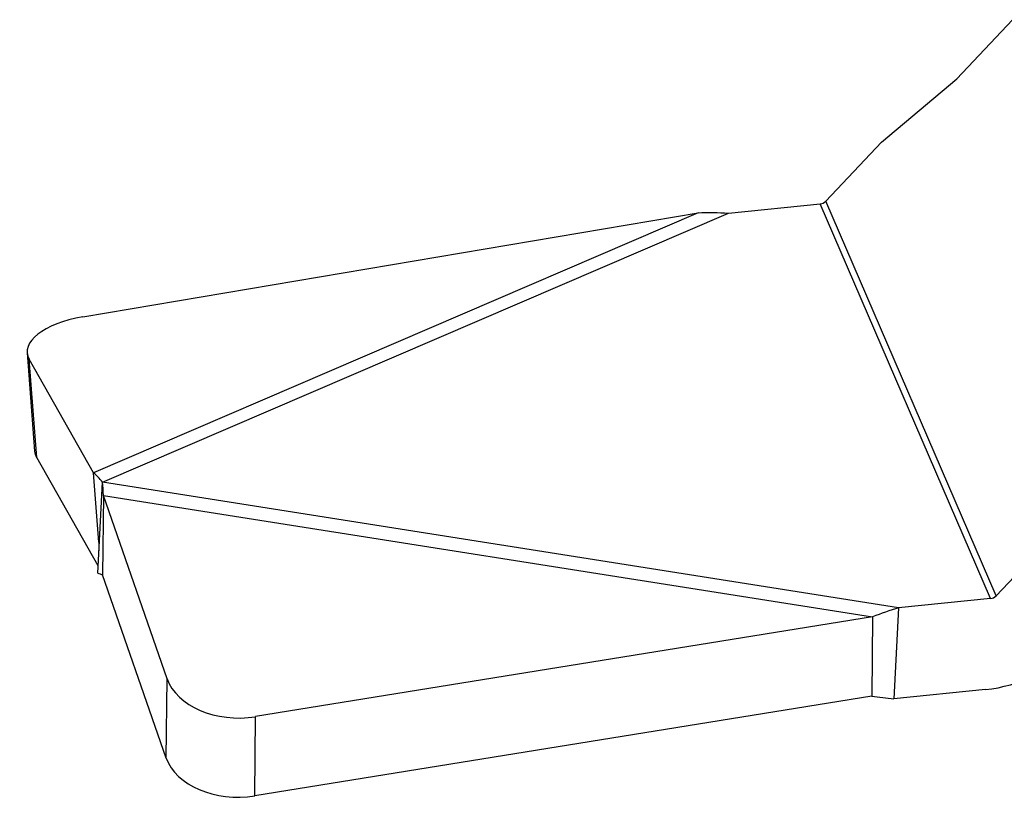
# Model space of a CAD drawing. Header units: millimetres. Extents: x 5128 to 5354, y 6463 to 6624.
# Tile 9 of 12: x 5247 to 5274, y 6570 to 6591. Entities that reach past the tile are written whole.
import ezdxf

# ---------------------------------------------------------------- set-up
doc = ezdxf.new("R2010")
doc.units = ezdxf.units.MM
doc.layers.add('20', color=7, linetype='Continuous', true_color=0xffffff)

msp = doc.modelspace()

# ---------------------------------------------------------------- linework, layer by layer
at = {"layer": '20', "color": 7}
for p, q in [((5272.227, 6589.641), (5273.751, 6591.257)), ((5270.174, 6587.916), (5272.227, 6589.641)), ((5268.651, 6586.303), (5270.174, 6587.916)), ((5265.994, 6585.976), (5268.5, 6586.229)), ((5273.147, 6575.453), (5268.5, 6586.229)), ((5273.299, 6575.528), (5268.651, 6586.303)), ((5248.378, 6583.148), (5265.169, 6585.987)), ((5265.169, 6585.987), (5248.668, 6578.89)), ((5248.914, 6578.63), (5265.994, 6585.976)), ((5246.857, 6582.163), (5247.059, 6579.481)), ((5248.668, 6578.89), (5246.913, 6581.985)), ((5247.115, 6579.304), (5246.913, 6581.985)), ((5248.792, 6576.346), (5247.115, 6579.304)), ((5248.811, 6576.991), (5248.668, 6578.89)), ((5248.781, 6576.147), (5248.914, 6578.63)), ((5270.641, 6575.201), (5248.914, 6578.63)), ((5248.936, 6578.268), (5248.915, 6576.104)), ((5250.674, 6573.264), (5248.936, 6578.268)), ((5248.936, 6578.268), (5269.928, 6574.954)), ((5274.821, 6577.141), (5273.299, 6575.528)), ((5250.653, 6571.099), (5248.915, 6576.104)), ((5273.147, 6575.453), (5270.641, 6575.201)), ((5270.641, 6575.201), (5270.508, 6572.717)), ((5269.928, 6574.954), (5253.087, 6572.23)), ((5269.928, 6574.954), (5269.906, 6572.79)), ((5250.653, 6571.099), (5250.674, 6573.264)), ((5273.014, 6572.97), (5270.508, 6572.717)), ((5269.906, 6572.79), (5253.066, 6570.065)), ((5253.066, 6570.065), (5253.087, 6572.23))]:
    msp.add_line(p, q, dxfattribs=at)
for centre, major_axis, ratio, start_param, end_param in [((5268.508, 6586.394), (-0.184, -0.079), 0.79866, 1.19338, 2.066045), ((5248.851, 6582.313), (1.994, 0.15), 0.443144, 1.776759, 3.347555), ((5249.053, 6579.631), (1.994, 0.15), 0.443144, 3.141585, 3.347555), ((5273.156, 6575.619), (0.184, 0.079), 0.79866, 4.334973, 5.207637), ((5273.156, 6575.619), (-2.938, -1.267), 0.79866, 1.19338, 2.066045), ((5252.619, 6573.578), (2, -0.02), 0.692467, 3.384853, 4.955649), ((5252.598, 6571.414), (2, -0.02), 0.692467, 3.384853, 4.955649)]:
    msp.add_ellipse(centre, major_axis=major_axis, ratio=ratio, start_param=start_param, end_param=end_param, dxfattribs=at)
for points, degree in [([(5265.169, 6585.987), (5265.444, 6585.997), (5265.719, 6585.993), (5265.994, 6585.976)], 3), ([(5248.914, 6578.63), (5248.832, 6578.731), (5248.749, 6578.817), (5248.668, 6578.89)], 3), ([(5248.936, 6578.268), (5248.929, 6578.401), (5248.922, 6578.522), (5248.914, 6578.63)], 3), ([(5248.811, 6576.991), (5248.814, 6576.757)], 1), ([(5248.781, 6576.147), (5248.826, 6576.133), (5248.87, 6576.119), (5248.915, 6576.104)], 3), ([(5270.641, 6575.201), (5270.404, 6575.131), (5270.166, 6575.049), (5269.928, 6574.954)], 3), ([(5269.906, 6572.79), (5270.107, 6572.767), (5270.308, 6572.742), (5270.508, 6572.717)], 3)]:
    msp.add_open_spline(points, degree=degree, dxfattribs=at)

doc.saveas('drawing.dxf')
